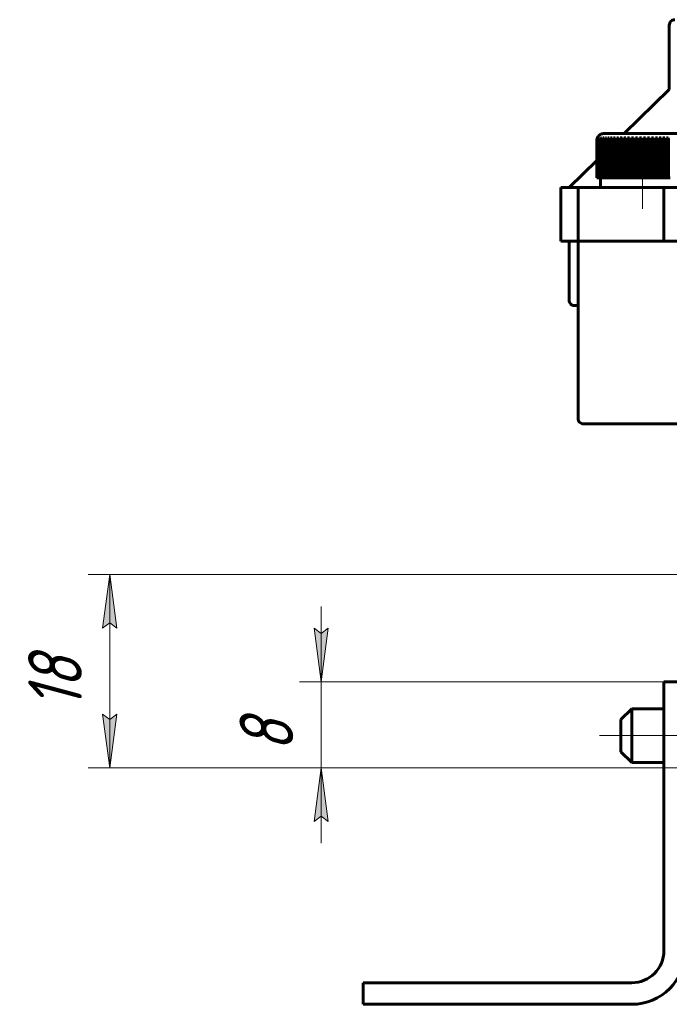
# Model space of a CAD drawing. Header units: millimetres. Extents: x 0 to 841, y 0 to 594.
# Tile 8 of 17: x 222 to 282, y 235 to 327. Entities that reach past the tile are written whole.
import ezdxf

# ---------------------------------------------------------------- set-up
doc = ezdxf.new("R2010")
doc.units = ezdxf.units.MM
for name, pattern in [('K5LT_AXLED', [12, 7.5, -1.5, 1.5, -1.5]), ('K5LT_BASIC', [0]), ('K5LT_THIN', [0])]:
    doc.linetypes.add(name, pattern=pattern)
doc.layers.add('Системный слой', color=7, linetype='Continuous')
doc.layers.add('Системный слой (1)', color=251, linetype='Continuous', true_color=0x6c6c6c)
doc.styles.add('KDIMTEXTSTYLE', font='txt', dxfattribs={"width": 0.96, "oblique": 15, "height": 5})
doc.styles.add('KTEXTSTYLE', font='txt', dxfattribs={"width": 0.96, "height": 5})
doc.dimstyles.new('KDIMSTYLE (1.00)', dxfattribs={"dimtxt": 5, "dimasz": 1, "dimexe": 2, "dimexo": 0, "dimgap": 1, "dimtad": 1, "dimtxsty": 'KDIMTEXTSTYLE', "dimsah": 1, "dimcen": 0, "dimdle": 1, "dimadec": 0, "dimazin": 0, "dimtfac": 0.667, "dimtmove": 0, "dimatfit": 3, "dimfxl": 1, "dimtvp": 1, "dimtolj": 1, "dimtzin": 0, "dimarcsym": 0})

# ---------------------------------------------------------------- blocks, each defined once
blk = doc.blocks.new('U11')
at = {"layer": 'Системный слой (1)', "color": 143, "linetype": 'K5LT_BASIC', "lineweight": 60, "true_color": 0x33acca}
for p, q in [((278.819, 262.706), (278.819, 260.206)), ((278.819, 260.206), (278.819, 257.706))]:
    blk.add_line(p, q, dxfattribs=at)
blk = doc.blocks.new('U12')
at = {"layer": 'Системный слой (1)', "color": 143, "linetype": 'K5LT_BASIC', "lineweight": 60, "true_color": 0x33acca}
for p, q in [((277.819, 261.706), (277.819, 260.206)), ((277.819, 260.206), (277.819, 258.706))]:
    blk.add_line(p, q, dxfattribs=at)
blk = doc.blocks.new('U18')
at = {"layer": 'Системный слой (1)', "color": 143, "linetype": 'K5LT_BASIC', "lineweight": 60, "true_color": 0x33acca}
for p, q in [((278.119, 316.206), (282.319, 320.304)), ((272.994, 311.206), (275.57, 313.719))]:
    blk.add_line(p, q, dxfattribs=at)
blk = doc.blocks.new('D2')
at = {"layer": 'Системный слой (1)'}
for points in [[(249.9, 265.206), (250.558, 270.206), (249.9, 269.706), (249.242, 270.206)], [(250.558, 252.206), (249.9, 257.206), (249.242, 252.206), (249.9, 252.706)]]:
    blk.add_hatch(color=7, dxfattribs=at).paths.add_polyline_path(points)
at = {"layer": 'Системный слой (1)', "color": 7, "linetype": 'K5LT_THIN', "lineweight": 18, "true_color": 0xffffff}
for p, q in [((249.9, 265.206), (249.9, 272.206)), ((249.9, 269.706), (249.242, 270.206)), ((249.242, 270.206), (249.9, 265.206)), ((249.9, 265.206), (250.558, 270.206)), ((250.558, 270.206), (249.9, 269.706)), ((313.819, 265.206), (247.9, 265.206)), ((249.9, 265.206), (249.9, 257.206)), ((318.819, 257.206), (247.9, 257.206)), ((249.9, 257.206), (249.242, 252.206)), ((250.558, 252.206), (249.9, 257.206)), ((249.9, 257.206), (249.9, 250.206)), ((249.242, 252.206), (249.9, 252.706)), ((249.9, 252.706), (250.558, 252.206))]:
    blk.add_line(p, q, dxfattribs=at)
blk.add_wipeout([(248.9, 258.708), (241.518, 258.708), (241.518, 263.504), (248.9, 263.504)]).dxf.layer = 'Системный слой (1)'
at = {"layer": 'Системный слой (1)', "color": 7, "insert": (242.313, 258.708), "char_height": 5, "attachment_point": 1, "rotation": 90, "style": 'KTEXTSTYLE'}
blk.add_mtext('\\fArial|b0|c204|p34;\\H5.0;\\W1.000;\\Q15;\\fGOST Type AU|b0|i0|c204|p34;\\Q15;\\W0.960;8', dxfattribs=at)
blk = doc.blocks.new('KDIMARROW_01')
at = {"layer": 'Системный слой'}
blk.add_hatch(color=0, dxfattribs=at).paths.add_polyline_path([(-5, -0.658), (0, 0), (-5, 0.658), (-4.5, 0)])
at = {"layer": 'Системный слой', "color": 0, "linetype": 'K5LT_THIN', "lineweight": 18}
for p, q in [((-4.5, 0), (-5, 0.658)), ((-5, 0.658), (0, 0)), ((0, 0), (-5, -0.658)), ((-5, -0.658), (-4.5, 0))]:
    blk.add_line(p, q, dxfattribs=at)
at = {"layer": 'Системный слой (1)', "color": 0, "linetype": 'K5LT_THIN', "lineweight": 18}
blk.add_line((318.819, 471.124), (317.819, 471.124), dxfattribs=at)
blk = doc.blocks.new('D3')
at = {"layer": 'Системный слой (1)'}
blk.add_hatch(color=7, dxfattribs=at).paths.add_polyline_path([(230.876, 270.206), (230.217, 275.206), (229.559, 270.206), (230.217, 270.706)])
at = {"layer": 'Системный слой (1)', "color": 7, "linetype": 'K5LT_THIN', "lineweight": 18, "true_color": 0xffffff}
for p, q in [((314.155, 275.206), (228.217, 275.206)), ((229.559, 270.206), (230.217, 275.206)), ((230.217, 275.206), (230.876, 270.206)), ((230.217, 257.206), (230.217, 275.206)), ((230.217, 270.706), (229.559, 270.206)), ((230.876, 270.206), (230.217, 270.706)), ((230.217, 261.706), (230.876, 262.206)), ((230.876, 262.206), (230.217, 257.206)), ((316.819, 257.206), (228.217, 257.206))]:
    blk.add_line(p, q, dxfattribs=at)
blk.add_wipeout([(229.217, 262.65), (221.836, 262.65), (221.836, 269.477), (229.217, 269.477)]).dxf.layer = 'Системный слой (1)'
at = {"layer": 'Системный слой (1)'}
blk.add_hatch(color=7, dxfattribs=at).paths.add_polyline_path([(230.217, 257.206), (230.876, 262.206), (230.217, 261.706), (229.559, 262.206)])
at = {"layer": 'Системный слой (1)', "color": 7, "linetype": 'K5LT_THIN', "lineweight": 18, "true_color": 0xffffff}
for p, q in [((230.217, 257.206), (229.559, 262.206)), ((229.559, 262.206), (230.217, 261.706))]:
    blk.add_line(p, q, dxfattribs=at)
at = {"layer": 'Системный слой (1)', "color": 7, "insert": (222.63, 262.65), "char_height": 5, "attachment_point": 1, "rotation": 90, "style": 'KTEXTSTYLE'}
blk.add_mtext('\\fArial|b0|c204|p34;\\H5.0;\\W1.000;\\Q15;\\fGOST Type AU|b0|i0|c204|p34;\\Q15;\\W0.960;18', dxfattribs=at)

msp = doc.modelspace()

# ---------------------------------------------------------------- linework, layer by layer
at = {"layer": 'Системный слой (1)', "color": 143, "linetype": 'K5LT_BASIC', "lineweight": 60, "true_color": 0x33acca}
for p, q in [((282.319, 320.304), (282.319, 326.306)), ((278.119, 316.206), (276.194, 316.206)), ((279.819, 316.206), (276.194, 316.206)), ((283.444, 316.206), (279.819, 316.206)), ((275.57, 315.581), (275.57, 312.106)), ((275.579, 312.106), (275.579, 315.581)), ((275.597, 315.581), (275.597, 312.106)), ((275.62, 315.829), (275.62, 315.826)), ((275.621, 312.106), (275.621, 315.581)), ((275.628, 315.826), (275.628, 315.778)), ((275.657, 315.581), (275.657, 312.106)), ((275.67, 315.826), (275.67, 315.711)), ((275.697, 312.106), (275.697, 315.581)), ((275.745, 315.826), (275.745, 312.106)), ((275.75, 315.581), (275.75, 312.106)), ((275.806, 312.106), (275.806, 315.581)), ((275.853, 315.826), (275.853, 312.106)), ((275.877, 315.581), (275.877, 312.106)), ((275.948, 312.106), (275.948, 315.581)), ((275.993, 315.826), (275.993, 312.106)), ((276.035, 315.581), (276.035, 312.106)), ((276.121, 312.106), (276.121, 315.581)), ((276.164, 315.826), (276.164, 312.106)), ((276.223, 315.581), (276.223, 312.106)), ((276.323, 312.106), (276.323, 315.581)), ((276.364, 315.826), (276.364, 312.106)), ((276.441, 315.581), (276.441, 312.106)), ((276.554, 312.106), (276.554, 315.581)), ((276.592, 315.826), (276.592, 312.106)), ((276.685, 315.581), (276.685, 312.106)), ((276.811, 312.106), (276.811, 315.581)), ((276.845, 315.826), (276.845, 312.106)), ((276.955, 315.581), (276.955, 312.106)), ((277.092, 312.106), (277.092, 315.581)), ((277.123, 315.826), (277.123, 312.106)), ((277.248, 315.581), (277.248, 312.106)), ((277.395, 312.106), (277.395, 315.581)), ((277.423, 315.826), (277.423, 312.106)), ((277.562, 315.581), (277.562, 312.106)), ((277.718, 312.106), (277.718, 315.581)), ((277.742, 315.826), (277.742, 312.106)), ((277.894, 315.581), (277.894, 312.106)), ((278.057, 312.106), (278.057, 315.581)), ((278.077, 315.826), (278.077, 312.106)), ((278.241, 315.581), (278.241, 312.106)), ((278.411, 312.106), (278.411, 315.581)), ((278.427, 315.826), (278.427, 312.106)), ((278.601, 315.581), (278.601, 312.106)), ((278.776, 312.106), (278.776, 315.581)), ((278.787, 315.826), (278.787, 312.106)), ((278.971, 315.581), (278.971, 312.106)), ((279.15, 312.106), (279.15, 315.581)), ((279.157, 315.826), (279.157, 312.106)), ((279.348, 315.581), (279.348, 312.106)), ((279.529, 312.106), (279.529, 315.581)), ((279.531, 315.826), (279.531, 312.106)), ((279.729, 315.581), (279.729, 312.106)), ((279.91, 312.106), (279.91, 315.581)), ((280.108, 312.106), (280.108, 315.826)), ((280.11, 315.581), (280.11, 312.106)), ((280.291, 312.106), (280.291, 315.581)), ((280.482, 312.106), (280.482, 315.826)), ((280.489, 315.581), (280.489, 312.106)), ((280.667, 312.106), (280.667, 315.581)), ((280.851, 312.106), (280.851, 315.826)), ((280.862, 315.581), (280.862, 312.106)), ((281.037, 312.106), (281.037, 315.581)), ((281.212, 312.106), (281.212, 315.826)), ((281.227, 315.581), (281.227, 312.106)), ((281.397, 312.106), (281.397, 315.581)), ((281.562, 312.106), (281.562, 315.826)), ((281.581, 315.581), (281.581, 312.106)), ((281.745, 312.106), (281.745, 315.581)), ((281.897, 312.106), (281.897, 315.826)), ((281.921, 315.581), (281.921, 312.106)), ((282.077, 312.106), (282.077, 315.581)), ((282.216, 312.106), (282.216, 315.826)), ((282.243, 315.581), (282.243, 312.106)), ((275.57, 312.106), (275.579, 312.106)), ((275.597, 312.106), (275.579, 312.106)), ((275.597, 312.106), (275.621, 312.106)), ((275.657, 312.106), (275.621, 312.106)), ((275.657, 312.106), (275.697, 312.106)), ((275.745, 312.106), (275.697, 312.106)), ((275.75, 312.106), (275.745, 312.106)), ((275.75, 312.106), (275.806, 312.106)), ((275.853, 312.106), (275.806, 312.106)), ((275.877, 312.106), (275.853, 312.106)), ((275.877, 312.106), (275.948, 312.106)), ((275.919, 311.206), (275.919, 312.106)), ((275.993, 312.106), (275.948, 312.106)), ((276.035, 312.106), (275.993, 312.106)), ((276.035, 312.106), (276.121, 312.106)), ((276.164, 312.106), (276.121, 312.106)), ((276.223, 312.106), (276.164, 312.106)), ((276.223, 312.106), (276.323, 312.106)), ((276.364, 312.106), (276.323, 312.106)), ((276.441, 312.106), (276.364, 312.106)), ((276.441, 312.106), (276.554, 312.106)), ((276.592, 312.106), (276.554, 312.106)), ((276.685, 312.106), (276.592, 312.106)), ((276.685, 312.106), (276.811, 312.106)), ((276.845, 312.106), (276.811, 312.106)), ((276.955, 312.106), (276.845, 312.106)), ((276.955, 312.106), (277.092, 312.106)), ((277.123, 312.106), (277.092, 312.106)), ((277.248, 312.106), (277.123, 312.106)), ((277.248, 312.106), (277.395, 312.106)), ((277.423, 312.106), (277.395, 312.106)), ((277.562, 312.106), (277.423, 312.106)), ((277.562, 312.106), (277.718, 312.106)), ((277.742, 312.106), (277.718, 312.106)), ((277.894, 312.106), (277.742, 312.106)), ((277.894, 312.106), (278.057, 312.106)), ((278.077, 312.106), (278.057, 312.106)), ((278.241, 312.106), (278.077, 312.106)), ((278.241, 312.106), (278.411, 312.106)), ((278.427, 312.106), (278.411, 312.106)), ((278.601, 312.106), (278.427, 312.106)), ((278.601, 312.106), (278.776, 312.106)), ((278.787, 312.106), (278.776, 312.106)), ((278.971, 312.106), (278.787, 312.106)), ((278.971, 312.106), (279.15, 312.106)), ((279.157, 312.106), (279.15, 312.106)), ((279.348, 312.106), (279.157, 312.106)), ((279.348, 312.106), (279.529, 312.106)), ((279.531, 312.106), (279.529, 312.106)), ((279.729, 312.106), (279.531, 312.106)), ((279.729, 312.106), (279.91, 312.106)), ((280.108, 312.106), (279.91, 312.106)), ((280.11, 312.106), (280.108, 312.106)), ((280.11, 312.106), (280.291, 312.106)), ((280.482, 312.106), (280.291, 312.106)), ((280.489, 312.106), (280.482, 312.106)), ((280.489, 312.106), (280.667, 312.106)), ((280.851, 312.106), (280.667, 312.106)), ((280.862, 312.106), (280.851, 312.106)), ((280.862, 312.106), (281.037, 312.106)), ((281.212, 312.106), (281.037, 312.106)), ((281.227, 312.106), (281.212, 312.106)), ((281.227, 312.106), (281.397, 312.106)), ((281.562, 312.106), (281.397, 312.106)), ((281.581, 312.106), (281.562, 312.106)), ((281.581, 312.106), (281.745, 312.106)), ((281.897, 312.106), (281.745, 312.106)), ((281.921, 312.106), (281.897, 312.106)), ((281.921, 312.106), (282.077, 312.106)), ((282.216, 312.106), (282.077, 312.106)), ((282.243, 312.106), (282.216, 312.106)), ((282.243, 312.106), (282.39, 312.106)), ((272.22, 311.206), (272.22, 306.206)), ((273.819, 311.206), (272.22, 311.206)), ((273.819, 311.206), (273.819, 306.206)), ((281.821, 311.206), (273.819, 311.206)), ((295.616, 311.206), (281.821, 311.206)), ((281.821, 311.206), (281.821, 306.206)), ((273.819, 306.206), (272.22, 306.206)), ((272.994, 306.206), (272.994, 300.706)), ((281.821, 306.206), (273.819, 306.206)), ((273.819, 306.206), (273.819, 289.706)), ((281.821, 306.206), (273.819, 306.206)), ((295.616, 306.206), (281.821, 306.206)), ((273.494, 300.206), (273.819, 300.206)), ((273.494, 300.206), (273.819, 300.206)), ((273.819, 300.206), (273.494, 300.206)), ((274.319, 289.206), (285.319, 289.206)), ((285.319, 289.206), (274.319, 289.206)), ((281.819, 265.206), (283.819, 265.206)), ((281.819, 240.206), (281.819, 265.206)), ((278.819, 262.706), (277.819, 261.706)), ((281.819, 262.706), (278.819, 262.706)), ((278.819, 257.706), (277.819, 258.706)), ((281.819, 257.706), (278.819, 257.706)), ((253.819, 235.206), (253.819, 237.206)), ((253.819, 237.206), (278.819, 237.206)), ((278.819, 235.206), (253.819, 235.206))]:
    msp.add_line(p, q, dxfattribs=at)
at = {"layer": 'Системный слой (1)', "color": 30, "linetype": 'K5LT_AXLED', "lineweight": 18, "true_color": 0xff8000}
for p, q in [((279.819, 309.206), (279.819, 314.106)), ((275.819, 260.206), (283.819, 260.206))]:
    msp.add_line(p, q, dxfattribs=at)
at = {"layer": 'Системный слой (1)', "color": 143, "linetype": 'K5LT_BASIC', "lineweight": 60, "true_color": 0x33acca}
for centre, radius, start, end in [((282.819, 326.306), 0.5, 89.99993, 180), ((273.494, 300.706), 0.5, 180, 270.01702), ((274.319, 289.706), 0.5, 180, 270.00169), ((274.319, 289.706), 0.5, 270, 270.00169), ((278.819, 240.206), 5, 270, 0), ((278.819, 240.206), 3, 270, 0)]:
    msp.add_arc(centre, radius, start, end, dxfattribs=at)
msp.add_rational_spline([(275.62, 315.829), (275.725, 316.07), (275.943, 316.206), (276.194, 316.206)], [0.880387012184, 0.814096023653, 0.851374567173, 0.992222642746], degree=3, dxfattribs=at)
for points in [[(275.62, 315.826), (275.586, 315.744), (275.57, 315.659), (275.57, 315.581)], [(275.57, 315.581), (275.57, 315.659), (275.586, 315.744), (275.62, 315.826)], [(275.579, 315.581), (275.579, 315.659), (275.594, 315.744), (275.628, 315.826)], [(275.646, 315.826), (275.612, 315.744), (275.597, 315.659), (275.597, 315.581)], [(275.621, 315.581), (275.621, 315.659), (275.636, 315.744), (275.67, 315.826)], [(275.628, 315.826), (275.634, 315.83), (275.64, 315.83), (275.646, 315.826)], [(275.706, 315.826), (275.672, 315.744), (275.657, 315.659), (275.657, 315.581)], [(275.67, 315.826), (275.682, 315.83), (275.694, 315.83), (275.706, 315.826)], [(275.697, 315.581), (275.697, 315.659), (275.712, 315.744), (275.745, 315.826)], [(275.697, 315.581), (275.697, 315.659), (275.712, 315.744), (275.745, 315.826)], [(275.745, 315.826), (275.763, 315.83), (275.781, 315.83), (275.798, 315.826)], [(275.798, 315.826), (275.765, 315.744), (275.75, 315.659), (275.75, 315.581)], [(275.806, 315.581), (275.806, 315.659), (275.82, 315.744), (275.853, 315.826)], [(275.806, 315.581), (275.806, 315.659), (275.82, 315.744), (275.853, 315.826)], [(275.853, 315.826), (275.877, 315.83), (275.9, 315.83), (275.923, 315.826)], [(275.923, 315.826), (275.891, 315.744), (275.877, 315.659), (275.877, 315.581)], [(275.948, 315.581), (275.948, 315.659), (275.961, 315.744), (275.993, 315.826)], [(275.948, 315.581), (275.948, 315.659), (275.961, 315.744), (275.993, 315.826)], [(275.993, 315.826), (276.022, 315.83), (276.051, 315.83), (276.08, 315.826)], [(276.08, 315.826), (276.049, 315.744), (276.035, 315.659), (276.035, 315.581)], [(276.121, 315.581), (276.12, 315.659), (276.134, 315.744), (276.164, 315.826)], [(276.121, 315.581), (276.12, 315.659), (276.134, 315.744), (276.164, 315.826)], [(276.164, 315.826), (276.198, 315.83), (276.232, 315.83), (276.266, 315.826)], [(276.266, 315.826), (276.237, 315.744), (276.223, 315.659), (276.223, 315.581)], [(276.323, 315.581), (276.323, 315.659), (276.335, 315.744), (276.364, 315.826)], [(276.323, 315.581), (276.323, 315.659), (276.335, 315.744), (276.364, 315.826)], [(276.364, 315.826), (276.403, 315.83), (276.442, 315.83), (276.481, 315.826)], [(276.481, 315.826), (276.453, 315.744), (276.441, 315.659), (276.441, 315.581)], [(276.554, 315.581), (276.554, 315.659), (276.565, 315.744), (276.592, 315.826)], [(276.554, 315.581), (276.554, 315.659), (276.565, 315.744), (276.592, 315.826)], [(276.592, 315.826), (276.635, 315.83), (276.679, 315.83), (276.723, 315.826)], [(276.723, 315.826), (276.697, 315.744), (276.686, 315.659), (276.685, 315.581)], [(276.811, 315.581), (276.811, 315.659), (276.821, 315.744), (276.845, 315.826)], [(276.811, 315.581), (276.811, 315.659), (276.821, 315.744), (276.845, 315.826)], [(276.845, 315.826), (276.894, 315.83), (276.942, 315.83), (276.99, 315.826)], [(276.99, 315.826), (276.966, 315.744), (276.956, 315.659), (276.955, 315.581)], [(277.092, 315.581), (277.092, 315.659), (277.101, 315.744), (277.123, 315.826)], [(277.092, 315.581), (277.092, 315.659), (277.101, 315.744), (277.123, 315.826)], [(277.123, 315.826), (277.175, 315.83), (277.227, 315.83), (277.28, 315.826)], [(277.28, 315.826), (277.258, 315.744), (277.249, 315.659), (277.248, 315.581)], [(277.395, 315.581), (277.395, 315.659), (277.403, 315.744), (277.423, 315.826)], [(277.395, 315.581), (277.395, 315.659), (277.403, 315.744), (277.423, 315.826)], [(277.423, 315.826), (277.478, 315.83), (277.534, 315.83), (277.59, 315.826)], [(277.59, 315.826), (277.571, 315.744), (277.562, 315.659), (277.562, 315.581)], [(277.718, 315.581), (277.718, 315.659), (277.725, 315.744), (277.742, 315.826)], [(277.742, 315.826), (277.8, 315.83), (277.859, 315.83), (277.918, 315.826)], [(277.918, 315.826), (277.902, 315.744), (277.894, 315.659), (277.894, 315.581)], [(278.057, 315.581), (278.057, 315.659), (278.063, 315.744), (278.077, 315.826)], [(278.077, 315.826), (278.138, 315.83), (278.2, 315.83), (278.261, 315.826)], [(278.261, 315.826), (278.248, 315.744), (278.242, 315.659), (278.241, 315.581)], [(278.411, 315.581), (278.411, 315.659), (278.416, 315.744), (278.427, 315.826)], [(278.427, 315.826), (278.49, 315.83), (278.553, 315.83), (278.617, 315.826)], [(278.617, 315.826), (278.607, 315.744), (278.602, 315.659), (278.601, 315.581)], [(278.776, 315.581), (278.776, 315.659), (278.779, 315.744), (278.787, 315.826)], [(278.787, 315.826), (278.853, 315.83), (278.917, 315.83), (278.982, 315.826)], [(278.982, 315.826), (278.975, 315.744), (278.972, 315.659), (278.971, 315.581)], [(279.15, 315.581), (279.149, 315.659), (279.152, 315.744), (279.157, 315.826)], [(279.157, 315.826), (279.223, 315.83), (279.289, 315.83), (279.355, 315.826)], [(279.355, 315.826), (279.351, 315.744), (279.348, 315.659), (279.348, 315.581)], [(279.529, 315.581), (279.528, 315.659), (279.529, 315.744), (279.531, 315.826)], [(279.531, 315.826), (279.598, 315.83), (279.664, 315.83), (279.731, 315.826)], [(279.731, 315.826), (279.73, 315.744), (279.729, 315.659), (279.729, 315.581)], [(279.908, 315.826), (279.974, 315.83), (280.041, 315.83), (280.108, 315.826)], [(279.91, 315.581), (279.91, 315.659), (279.909, 315.744), (279.908, 315.826)], [(280.108, 315.826), (280.11, 315.744), (280.11, 315.659), (280.11, 315.581)], [(280.284, 315.826), (280.35, 315.83), (280.416, 315.83), (280.482, 315.826)], [(280.291, 315.581), (280.29, 315.659), (280.288, 315.744), (280.284, 315.826)], [(280.482, 315.826), (280.487, 315.744), (280.489, 315.659), (280.489, 315.581)], [(280.656, 315.826), (280.721, 315.83), (280.786, 315.83), (280.851, 315.826)], [(280.667, 315.581), (280.667, 315.659), (280.663, 315.744), (280.656, 315.826)], [(280.851, 315.826), (280.859, 315.744), (280.863, 315.659), (280.862, 315.581)], [(281.022, 315.826), (281.085, 315.83), (281.149, 315.83), (281.212, 315.826)], [(281.037, 315.581), (281.037, 315.659), (281.032, 315.744), (281.022, 315.826)], [(281.212, 315.826), (281.223, 315.744), (281.228, 315.659), (281.227, 315.581)], [(281.378, 315.826), (281.439, 315.83), (281.5, 315.83), (281.562, 315.826)], [(281.397, 315.581), (281.397, 315.659), (281.391, 315.744), (281.378, 315.826)], [(281.562, 315.826), (281.576, 315.744), (281.582, 315.659), (281.581, 315.581)], [(281.721, 315.826), (281.78, 315.83), (281.838, 315.83), (281.897, 315.826)], [(281.745, 315.581), (281.744, 315.659), (281.737, 315.744), (281.721, 315.826)], [(281.897, 315.826), (281.914, 315.744), (281.921, 315.659), (281.921, 315.581)], [(282.049, 315.826), (282.105, 315.83), (282.16, 315.83), (282.216, 315.826)], [(282.077, 315.581), (282.076, 315.659), (282.068, 315.744), (282.049, 315.826)], [(282.216, 315.826), (282.235, 315.744), (282.244, 315.659), (282.243, 315.581)]]:
    msp.add_open_spline(points, degree=3, dxfattribs=at)

# ---------------------------------------------------------------- block references
at = {"layer": 'Системный слой (1)'}
for name in ['U18', 'U11', 'U12']:
    msp.add_blockref(name, (0, 0), dxfattribs=at)

# ---------------------------------------------------------------- next in the draw order: dimensions: what is measured, and where the dimension line sits
at = {"layer": 'Системный слой (1)', "color": 7}
dim = msp.add_linear_dim(base=(249.9, 265.206), p1=(318.819, 257.206), p2=(313.819, 265.206), angle=90, dimstyle='KDIMSTYLE (1.00)', override={"dimexo": 0, "dimpost": '\\fGOST Type AU|b0|c204|p34;\\H5.0;\\W0.960;\\Q15;<>', "dimblk1": 'KDIMARROW_01', "dimblk2": 'KDIMARROW_01', "dimse1": 0, "dimse2": 0, "dimclrt": 7, "dimtol": 1, "dimtp": 0, "dimtm": 0, "dimtdec": 5, "dimtolj": 1}, dxfattribs=at)
dim.commit()
dim.dimension.update_dxf_attribs({"geometry": 'D2', "text_midpoint": (249.9, 261.206), "dimtype": 160})

# ---------------------------------------------------------------- next in the draw order: dimensions: what is measured, and where the dimension line sits
dim = msp.add_linear_dim(base=(230.217, 257.206), p1=(314.155, 275.206), p2=(316.819, 257.206), angle=90, dimstyle='KDIMSTYLE (1.00)', override={"dimexo": 0, "dimpost": '\\fGOST Type AU|b0|c204|p34;\\H5.0;\\W0.960;\\Q15;<>', "dimblk1": 'KDIMARROW_01', "dimblk2": 'KDIMARROW_01', "dimse1": 0, "dimse2": 0, "dimclrt": 7, "dimtol": 1, "dimtp": 0, "dimtm": 0, "dimtdec": 5, "dimtolj": 1}, dxfattribs=at)
dim.commit()
dim.dimension.update_dxf_attribs({"geometry": 'D3', "text_midpoint": (230.217, 266.206), "dimtype": 160})

doc.saveas('drawing.dxf')
